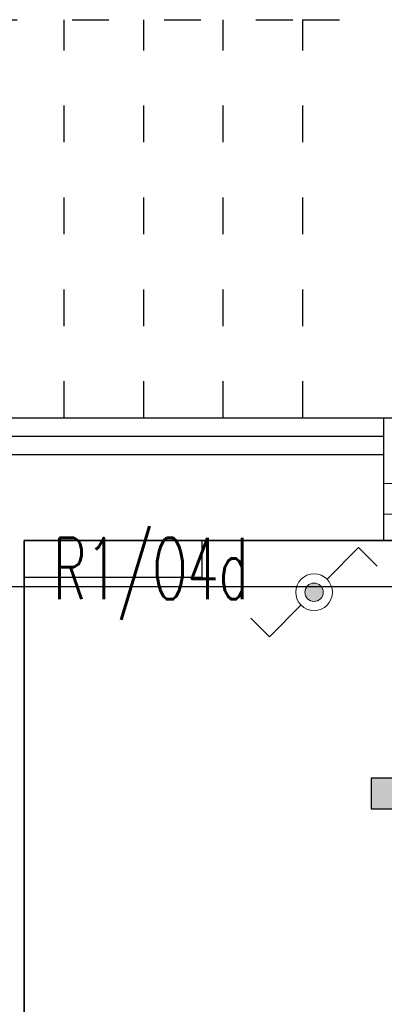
# Model space of a CAD drawing. Header units: millimetres. Extents: x -94648 to 68781, y -29623 to 11990.
# Tile 65 of 181: x -35656 to -35536, y -12542 to -12221. Entities that reach past the tile are written whole.
import ezdxf
from ezdxf.enums import TextEntityAlignment as Align

# ---------------------------------------------------------------- set-up
doc = ezdxf.new("R2010")
doc.units = ezdxf.units.MM
doc.linetypes.add('ACAD_ISO03W100', pattern=[30, 12, -18])
doc.linetypes.add('BUD', pattern=[0])
for name, color, linetype in [('-podklad', 8, 'Continuous'), ('HATCH', 204, 'Continuous'), ('rexp_Leuchten_Besch', 7, 'Continuous'), ('rexp_Oprawy', 7, 'Continuous')]:
    doc.layers.add(name, color=color, linetype=linetype)
for name, color, linetype, lineweight in [('A_POWTARZALNE$0$A21_DRZWI_OKNA', 153, 'Continuous', 15), ('IE_ATRYBUTY_ BLOCK_1', 7, 'Continuous', 18), ('IE_ATRYBUTY_ BLOCK_2', 7, 'Continuous', 18), ('IE_oswietlenie_laczniki', 2, 'Continuous', 20), ('IE_oswietlenie_nr_obw', 51, 'Continuous', 20)]:
    doc.layers.add(name, color=color, linetype=linetype, lineweight=lineweight)
doc.layers.add('Area', color=6, linetype='Continuous', lineweight=35, plot=False)
doc.styles.add('ROMANS', font='romans.shx', dxfattribs={"width": 0.75, "height": 10})
doc.styles.get("Standard").update_dxf_attribs({"font": 'arial.ttf'})
doc.linetypes.add('TRACKS', pattern='A,3.81,[130,ltypeshp.shx,S=6.35,R=0,X=0,Y=0],3.81', length=7.62)
doc.linetypes.add('ZIGZAG', pattern='A,0.00254,-5.08,[131,ltypeshp.shx,S=5.08,R=0,X=-5.08,Y=0],-10.16,[131,ltypeshp.shx,S=5.08,R=180,X=5.08,Y=0],-5.08', length=20.32254)

# ---------------------------------------------------------------- blocks, each defined once
blk = doc.blocks.new('A_POWTARZALNE$0$drzwi 104 mur')
at = {"color": 8, "linetype": 'Continuous'}
for p, q in [((0.14, 47), (0.14, 52)), ((10.14, 52), (10.14, 47)), ((0.14, 47), (-93.79, 47)), ((-93.79, 43.5), (-93.79, 47)), ((10.14, 47), (0.14, 47)), ((0.14, 43.5), (0.14, 47)), ((0.14, 43.5), (-93.79, 43.5)), ((24.7, 0), (-24.7, 0)), ((10.14, -47), (0.14, -47)), ((0.14, -47), (0.14, -52)), ((10.14, -52), (10.14, -47))]:
    blk.add_line(p, q, dxfattribs=at)
blk.add_arc((0.14, 47), 94, 182.1338, 270, dxfattribs=at)
blk = doc.blocks.new('Goscim_parter')
at = {"color": 8, "linetype": 'ACAD_ISO03W100'}
for p, q in [((-35641.06, -12350.74), (-35641.06, -12220.74)), ((-35615.06, -12350.74), (-35615.06, -12220.74)), ((-35589.06, -12350.74), (-35589.06, -12220.74)), ((-35563.06, -12350.74), (-35563.06, -12220.74)), ((-35563.06, -12220.74), (-35403.06, -12220.74))]:
    blk.add_line(p, q, dxfattribs=at)
at = {"color": 8, "linetype": 'BUD'}
for p, q in [((-35536.62, -12350.74), (-36626.06, -12350.74)), ((-35536.62, -12362.74), (-36614.06, -12362.74)), ((-35536.62, -12390.74), (-35596.06, -12390.74)), ((-35654.06, -12402.74), (-35654.06, -12805.74))]:
    blk.add_line(p, q, dxfattribs=at)
at = {"color": 8, "linetype": 'ZIGZAG'}
blk.add_line((-35536.62, -12356.74), (-36620.06, -12356.74), dxfattribs=at)
at = {"color": 8, "linetype": 'ACAD_ISO03W100'}
for points in [[(-35758.39, -12220.74), (-35563.06, -12220.74)], [(-35423.06, -12350.74), (-35644.39, -12350.74)]]:
    blk.add_lwpolyline(points, dxfattribs=at)
at = {"color": 8}
blk.add_lwpolyline([(-34840.06, -14323.74), (-34840.06, -13943.36), (-35275.06, -13943.36), (-35263.06, -12350.74), (-36626.06, -12350.74), (-36626.06, -14323.74)], close=True, dxfattribs=at)
at = {"color": 8, "linetype": 'BUD'}
for points in [[(-35536.62, -12390.74), (-35536.62, -12350.74)], [(-35596.06, -12390.74), (-35596.06, -12402.74), (-35654.06, -12402.74)]]:
    blk.add_lwpolyline(points, dxfattribs=at)
at = {"layer": 'Area', "color": 8, "linetype": 'BUD'}
blk.add_lwpolyline([(-35303.06, -12390.74), (-35654.06, -12390.74), (-35654.06, -12805.74), (-35303.06, -12805.74)], close=True, dxfattribs=at)
at = {"layer": 'HATCH', "color": 8, "linetype": 'TRACKS', "ltscale": 2}
blk.add_lwpolyline([(-36571.06, -12405.74), (-35318.06, -12405.74), (-35318.06, -14268.74), (-36571.06, -14268.74)], close=True, dxfattribs=at)
at = {"layer": 'A_POWTARZALNE$0$A21_DRZWI_OKNA', "color": 8, "rotation": 269.9999857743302}
blk.add_blockref('A_POWTARZALNE$0$drzwi 104 mur', (-35484.62, -12371.99), dxfattribs=at)
blk = doc.blocks.new('rexp_lib_13')
at = {"layer": 'rexp_Oprawy', "true_color": 0xff7f00}
blk.add_hatch(color=30, dxfattribs=at).paths.add_polyline_path([(-0.05, -0.6225), (0.05, -0.6225), (0.05, 0.6225), (-0.05, 0.6225)])
at = {"layer": 'rexp_Oprawy', "color": 30, "true_color": 0xff7f00}
blk.add_lwpolyline([(-0.05, -0.6225), (0.05, -0.6225), (0.05, 0.6225), (-0.05, 0.6225)], close=True, dxfattribs=at)
at = {"layer": 'rexp_Oprawy', "color": 7}
blk.add_lwpolyline([(-0.05, -0.6225), (0.05, -0.6225), (0.05, 0.6225), (-0.05, 0.6225)], close=True, dxfattribs=at)
blk.add_lwpolyline([(0, 0), (0.05, 0)], dxfattribs=at)
at = {"layer": 'rexp_Leuchten_Besch', "flags": 8}
blk.add_attdef('Label', (0.05, 0.05), '', height=0.1, dxfattribs=at)
blk = doc.blocks.new('lacznik schodowy IP44')
h = blk.add_hatch(color=256)
edge = h.paths.add_edge_path()
edge.add_ellipse((0, 0), major_axis=(30, 0), ratio=1, start_angle=0, end_angle=360)
for p, q in [((42.6, 42.7), (145.2, 145.9)), ((145.2, 145.9), (206.2, 85.2)), ((-42.7, -42.6), (-145.9, -145.2)), ((-206.6, -84.2), (-145.9, -145.2))]:
    blk.add_line(p, q)
for radius in [60, 30]:
    blk.add_circle((0, 0), radius)
at = {"layer": 'IE_ATRYBUTY_ BLOCK_1', "style": 'ROMANS', "width": 0.7, "flags": 8}
blk.add_attdef('TYP', text='', height=200, dxfattribs=at).set_placement((10, -372.7), align=Align.CENTER)
at = {"layer": 'IE_ATRYBUTY_ BLOCK_2', "style": 'ROMANS', "width": 0.6, "flags": 8}
blk.add_attdef('X1', (80, -75), '', height=150, dxfattribs=at)
for tag, p in [('OPIS1', (2.9, -553.3)), ('OPIS2', (2.9, -739.3))]:
    blk.add_attdef(tag, text='', height=150, dxfattribs=at).set_placement(p, align=Align.CENTER)

msp = doc.modelspace()

# ---------------------------------------------------------------- block references
at = {"layer": '-podklad'}
msp.add_blockref('Goscim_parter', (0, 0), dxfattribs=at)
at = {"layer": 'IE_oswietlenie_laczniki', "xscale": 0.1, "yscale": 0.1, "zscale": 0.1}
msp.add_blockref('lacznik schodowy IP44', (-35559.41574, -12407.59994), dxfattribs=at)
at = {"layer": 'rexp_Oprawy'}
ref = msp.add_blockref('rexp_lib_13', (-35478.55836, -12473.28982, 250), dxfattribs=dict(at, xscale=100, yscale=100, zscale=100, rotation=89.99999999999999))
ref.add_attrib('Label', '3:', (-35483.55836, -12468.28982, 250), dxfattribs={"layer": 'rexp_Leuchten_Besch', "height": 10, "rotation": 90})

# ---------------------------------------------------------------- texts
at = {"layer": 'IE_oswietlenie_nr_obw', "style": 'ROMANS', "width": 0.6}
msp.add_text('R1/O4d', height=20, dxfattribs=at).set_placement((-35644.57679, -12409.88677, 150))

doc.saveas('drawing.dxf')
